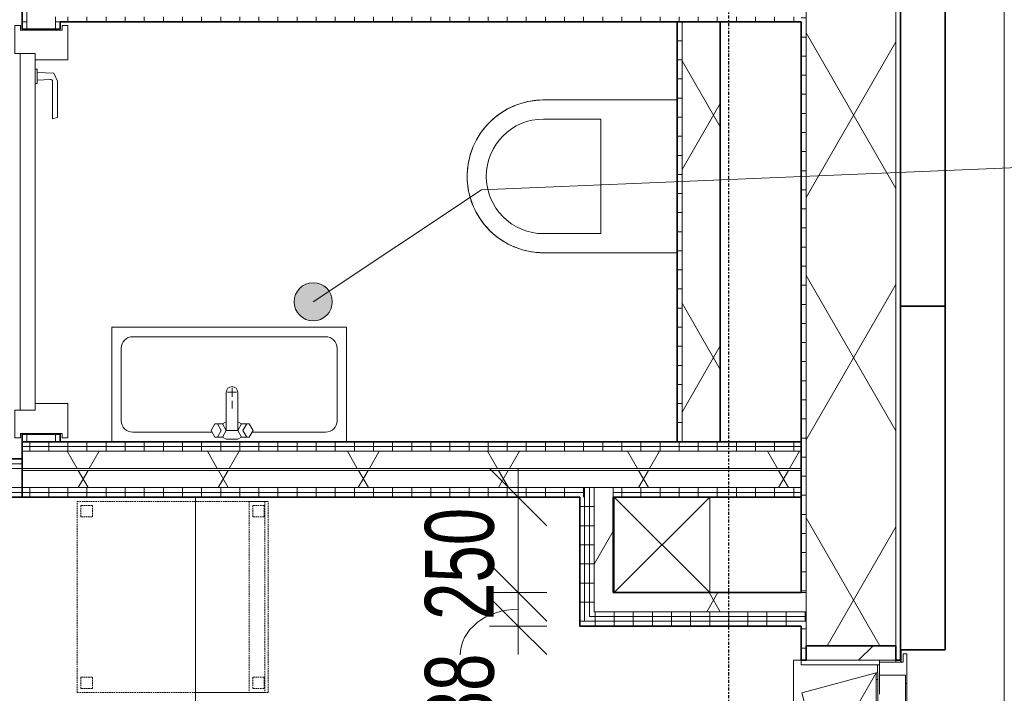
# Model space of a CAD drawing. Header units: millimetres. Extents: x -80560 to 110805, y -11020 to 52719.
# Tile 93 of 145: x 76238 to 78816, y 17536 to 19300. Entities that reach past the tile are written whole.
import ezdxf

# ---------------------------------------------------------------- set-up
doc = ezdxf.new("R2010")
doc.units = ezdxf.units.MM
for name, pattern in [('CENTER2', [20, 8, -4, 4, -4]), ('DASHED2', [6, 4, -2]), ('DASHED2-1', [3, 2, -1])]:
    doc.linetypes.add(name, pattern=pattern)
for name, color, linetype, lineweight in [('A-ANNO-DIMS', 211, 'Continuous', 9), ('A-ANNO-DIMS-100', 211, 'Continuous', 9), ('A-AREA-IDEN', 2, 'Continuous', 9), ('A-DETL', 90, 'Continuous', 18), ('A-DOOR', 31, 'Continuous', 18), ('A-FLOR', 192, 'Continuous', 18), ('A-FLOR-OVHD', 1, 'DASHED2-1', 18), ('A-GENM', 13, 'Continuous', 18), ('A-GLAZ', 151, 'Continuous', 18), ('A-GLAZ-SILL', 1, 'Continuous', 18), ('A-WALL', 113, 'Continuous', 35), ('A-WALL-PATT', 111, 'Continuous', 35), ('I-FURN', 30, 'Continuous', 18), ('I-WALL', 2, 'Continuous', 18), ('P-SANR-FIXT', 6, 'Continuous', 18), ('S-GRID', 1, 'Continuous', 9)]:
    doc.layers.add(name, color=color, linetype=linetype, lineweight=lineweight)
doc.styles.add('Arial_5', font='arial.ttf', dxfattribs={"width": 0.7, "height": 180})
doc.dimstyles.new('n3o_1_8_1', dxfattribs={"dimscale": 304.8, "dimtxt": 183.646692, "dimasz": 0.492126, "dimexe": 0.246063, "dimexo": 0.0625, "dimgap": 0.032808, "dimtad": 1, "dimdec": 0, "dimdsep": 46, "dimtxsty": 'Arial_5', "dimblk1": 'OBLIQUE', "dimblk2": 'OBLIQUE', "dimsah": 1, "dimcen": 0.09, "dimdle": 0.246063, "dimazin": 0, "dimtfac": 1, "dimtdec": 4, "dimtix": 1, "dimtmove": 1, "dimatfit": 3, "dimfxl": 0.246063, "dimfxlon": 1, "dimtvp": 1, "dimtolj": 1, "dimtzin": 0, "dimarcsym": 2})
doc.dimstyles.new('n3o_1_8_2', dxfattribs={"dimscale": 304.8, "dimtxt": 183.646692, "dimasz": 0.492126, "dimexe": 0.246063, "dimexo": 0.0625, "dimgap": 0.032808, "dimtad": 1, "dimdec": 0, "dimdsep": 46, "dimtxsty": 'Arial_5', "dimblk1": 'OBLIQUE', "dimblk2": 'OBLIQUE', "dimsah": 1, "dimcen": 0.09, "dimdle": 0.246063, "dimazin": 0, "dimtfac": 1, "dimtdec": 4, "dimtix": 1, "dimtmove": 2, "dimatfit": 3, "dimfxl": 0.246063, "dimfxlon": 1, "dimtvp": 1, "dimtolj": 1, "dimtzin": 0, "dimarcsym": 2})
pattern_1 = [(90, (77264.57, 18050), (-50, -1e-13), [])]
pattern_2 = [(60, (24894.82, 0), (-274.963, 158.75), []), (120, (24894.82, 0), (-274.963, -158.75), [])]
pattern_3 = [(90, (77994.57, 17712.5), (-50, 3e-15), [])]
pattern_4 = [(0, (77704.82, 17925), (0, 50), [])]
pattern_5 = [(3e-13, (76244.82, 19945), (-2e-13, 50), [])]
pattern_6 = [(90, (74844.82, 18050), (-50, -2e-13), [])]

# ---------------------------------------------------------------- blocks, each defined once
blk = doc.blocks.new('Basic Wall _ 41_WA_n3o_cladding_vertikaal_random_100mm_oorspronkelijk - ___-31301048-DO_03 derde verdieping')
at = {"layer": 'A-WALL', "lineweight": 18}
for p, q in [((53921, 21879), (53921, 9429)), ((53651, 17618), (53651, 17650)), ((53649, 17618), (53649, 17623))]:
    blk.add_line(p, q, dxfattribs=at)
blk = doc.blocks.new('merk 900 draaikiep - std-30819372-DO_03 derde verdieping')
at = {"layer": 'A-GLAZ'}
for p, q in [((-362, 0), (-440, 0)), ((-440, 0), (-440, -10)), ((-362, -4), (-362, 0)), ((440, 0), (362, 0)), ((362, 0), (362, -4)), ((440, -10), (440, 0)), ((-440, -10), (-418, -10)), ((-418, -10), (-418, -72)), ((-384, -72), (-384, -4)), ((-384, -4), (-362, -4)), ((362, -4), (384, -4)), ((384, -4), (384, -72)), ((418, -72), (418, -10)), ((418, -10), (440, -10)), ((-418, -72), (-384, -72)), ((384, -72), (418, -72))]:
    blk.add_line(p, q, dxfattribs=at)
at = {"layer": 'A-GLAZ-SILL'}
for p, q in [((362, 0), (-362, 0)), ((362, -4), (-362, -4)), ((-334, -72), (-384, -72)), ((384, -72), (334, -72))]:
    blk.add_line(p, q, dxfattribs=at)
blk = doc.blocks.new('NLRS_41_GM_WPB_spouwlat-SH_generiek_ISR - 235x38-V133-DO_03 derde verdieping')
at = {"layer": 'A-GENM'}
h = blk.add_hatch(dxfattribs=at)
h.set_pattern_fill('FP_62', color=256, style=0, pattern_type=2)
h.set_pattern_definition([(45, (0, 0), (-141.42136, 141.42136), [])])
h.paths.add_polyline_path([(53637, 17623), (53637, 17661), (53402, 17661), (53403.1, 17623)], flags=0)
for p, q in [((53402, 17661), (53402, 17623)), ((53637, 17661), (53402, 17661)), ((53637, 17623), (53637, 17661)), ((53402, 17623), (53637, 17623))]:
    blk.add_line(p, q, dxfattribs=at)
blk = doc.blocks.new('41_dagkanten_SH_generiek_ISR - 12x204_5-V134-DO_03 derde verdieping')
at = {"layer": 'A-GENM'}
for p, q in [((53594, 17623), (53389.5, 17623)), ((53389.5, 17623), (53389.5, 17611)), ((53389.5, 17611), (53594, 17611)), ((53594, 17618), (53594, 17623))]:
    blk.add_line(p, q, dxfattribs=at)
blk = doc.blocks.new('82_tafel1 - tafel 500x700 2-V205-DO_03 derde verdieping')
at = {"layer": 'I-FURN', "linetype": 'DASHED2'}
for p, q in [((261.5, 250), (-350, 250)), ((-350, 250), (-350, -250)), ((261.5, 250), (-350, 250)), ((-350, 250), (-350, -250)), ((-350, 250), (-350, 190)), ((-290, 250), (-350, 250)), ((-290, 190), (-290, 250)), ((-290, 250), (261.5, 250)), ((-290, 250), (-290, 190)), ((-350, -190), (-350, 190)), ((-350, 190), (-290, 190)), ((-290, 190), (-350, 190)), ((-290, -190), (-350, -190)), ((-350, -190), (-290, -190)), ((-350, -190), (-350, -250)), ((-290, -250), (-290, -190)), ((-290, -190), (-290, -250)), ((-350, -250), (261.5, -250)), ((-350, -250), (261.5, -250)), ((-350, -250), (-290, -250)), ((261.5, -250), (-290, -250))]:
    blk.add_line(p, q, dxfattribs=at)
blk = doc.blocks.new('82_zitmeubel - stoel 500x500-V213-DO_03 derde verdieping')
at = {"layer": 'I-FURN', "linetype": 'DASHED2'}
for p, q in [((-192.1, -73), (-192.1, 237)), ((-192.1, 237), (-192.1, -73)), ((-192.1, 237), (307.9, 237)), ((-192.1, 237), (307.9, 237)), ((307.9, 237), (307.9, -73)), ((307.9, -73), (307.9, 237)), ((-182.1, 226), (-182.1, 198)), ((-182.1, 198), (-182.1, 226)), ((-153.1, 227), (-181.1, 227)), ((-181.1, 227), (-153.1, 227)), ((-152.1, 198), (-152.1, 226)), ((-152.1, 226), (-152.1, 198)), ((267.9, 226), (267.9, 198)), ((267.9, 198), (267.9, 226)), ((296.9, 227), (268.9, 227)), ((268.9, 227), (296.9, 227)), ((297.9, 198), (297.9, 226)), ((297.9, 226), (297.9, 198)), ((-181.1, 197), (-153.1, 197)), ((-153.1, 197), (-181.1, 197)), ((268.9, 197), (296.9, 197)), ((296.9, 197), (268.9, 197)), ((-192.1, -213), (-192.1, -73)), ((-192.1, -73), (-192.1, -263)), ((307.9, -73), (307.9, -213)), ((307.9, -263), (307.9, -73)), ((-192.1, -254.1), (-192.1, -213)), ((307.9, -213), (-192.1, -213)), ((-182.1, -224), (-182.1, -252)), ((-182.1, -252), (-182.1, -224)), ((-153.1, -223), (-181.1, -223)), ((-181.1, -223), (-153.1, -223)), ((-152.1, -252), (-152.1, -224)), ((-152.1, -224), (-152.1, -252)), ((267.9, -224), (267.9, -252)), ((267.9, -252), (267.9, -224)), ((296.9, -223), (268.9, -223)), ((268.9, -223), (296.9, -223)), ((297.9, -252), (297.9, -224)), ((297.9, -224), (297.9, -252)), ((307.9, -213), (307.9, -254.1)), ((-192.1, -263), (-192.1, -254.1)), ((307.9, -254.1), (-192.1, -254.1)), ((-181.1, -253), (-153.1, -253)), ((-153.1, -253), (-181.1, -253)), ((268.9, -253), (296.9, -253)), ((296.9, -253), (268.9, -253)), ((307.9, -254.1), (307.9, -263)), ((-192.1, -263), (307.9, -263)), ((-192.1, -263), (307.9, -263))]:
    blk.add_line(p, q, dxfattribs=at)
for centre, start, end in [((-181.1, 226), 90, 180), ((-181.1, 226), 90, 180), ((-153.1, 226), 360, 90), ((-153.1, 226), 15, 90), ((-153.1, 226), 360, 15), ((268.9, 226), 90, 180), ((268.9, 226), 90, 180), ((296.9, 226), 360, 90), ((296.9, 226), 360, 90), ((-181.1, 198), 180, 270), ((-181.1, 198), 180, 240), ((-181.1, 198), 240, 270), ((-153.1, 198), 270, 0), ((-153.1, 198), 270, 285), ((-153.1, 198), 285, 300), ((-153.1, 198), 300, 345), ((-153.1, 198), 345, 0), ((268.9, 198), 180, 270), ((268.9, 198), 180, 195), ((268.9, 198), 195, 240), ((268.9, 198), 240, 270), ((296.9, 198), 270, 360), ((296.9, 198), 270, 360), ((-181.1, -224), 90, 180), ((-181.1, -224), 90, 180), ((-153.1, -224), 60, 90), ((-153.1, -224), 0, 90), ((-153.1, -224), 0, 60), ((268.9, -224), 90, 180), ((268.9, -224), 90, 180), ((296.9, -224), 75, 90), ((296.9, -224), 0, 90), ((296.9, -224), 60, 75), ((296.9, -224), 30, 60), ((296.9, -224), 0, 30), ((-181.1, -252), 180, 225), ((-181.1, -252), 180, 270), ((-181.1, -252), 225, 240), ((-181.1, -252), 240, 255), ((-181.1, -252), 255, 270), ((-153.1, -252), 270, 0), ((-153.1, -252), 270, 285), ((-153.1, -252), 285, 0), ((268.9, -252), 180, 210), ((268.9, -252), 180, 270), ((268.9, -252), 210, 240), ((268.9, -252), 240, 255), ((268.9, -252), 255, 270), ((296.9, -252), 270, 0), ((296.9, -252), 270, 285), ((296.9, -252), 285, 0)]:
    blk.add_arc(centre, 1, start, end, dxfattribs=at)
blk = doc.blocks.new('32_n3o_deur_enkel - 90x139_17_K_930_2410x1080-31972294-DO_03 derde verdieping')
at = {"layer": 'A-GLAZ'}
for p, q in [((-540, 69.5), (-450, 69.5)), ((-540, 54.5), (-540, 69.5)), ((-528, 54.5), (-540, 54.5)), ((-528, -54.5), (-528, 54.5)), ((-450, 69.5), (-450, -15.5)), ((450, 69.5), (540, 69.5)), ((450, -15.5), (450, 69.5)), ((528, 54.5), (528, -54.5)), ((540, 54.5), (528, 54.5)), ((540, 69.5), (540, 54.5)), ((-540, -54.5), (-528, -54.5)), ((-540, -69.5), (-540, -54.5)), ((-467, -69.5), (-540, -69.5)), ((-467, -55.5), (-467, -69.5)), ((467, -69.5), (467, -55.5)), ((540, -69.5), (467, -69.5)), ((528, -54.5), (540, -54.5)), ((540, -54.5), (540, -69.5))]:
    blk.add_line(p, q, dxfattribs=at)
blk = doc.blocks.new('30_n3o_deur_dicht - 40mm_draai_LS-31987325-DO_03 derde verdieping')
at = {"layer": 'A-DOOR'}
for p, q in [((-934, -40), (-934, 0)), ((-934, 0), (0, 0)), ((0, 0), (0, -40)), ((0, -40), (-934, -40))]:
    blk.add_line(p, q, dxfattribs=at)
blk = doc.blocks.new('30_n3o_beslag_deurkruk_met_schild - std-887349-DO_03 derde verdieping')
at = {"layer": 'A-DOOR'}
for p, q in [((-7.8, 48.4), (12.7, 58)), ((12.7, 58), (108, 58)), ((108, 58), (111, 45)), ((-10, 5), (-7.8, 48.4)), ((8.3, 39.7), (10, 5)), ((111, 45), (13.3, 45)), ((18.5, 5), (-18.5, 5)), ((-18.5, 5), (-18.5, 0)), ((18.5, 0), (18.5, 5))]:
    blk.add_line(p, q, dxfattribs=at)
at = {"layer": 'A-DOOR', "flags": 128}
blk.add_lwpolyline([(13.3, 45), (11.3, 44.6), (9.6, 43.4), (8.6, 41.7), (8.3, 39.7)], dxfattribs=at)
blk = doc.blocks.new('74_PF_EHA_wandtoilet - hoogte 390-32003558-DO_03 derde verdieping')
at = {"layer": 'P-SANR-FIXT'}
for p, q in [((-178.1, -56.2), (-178.1, -406.3)), ((221.9, -406.3), (221.9, -56.2)), ((-128.1, -406.3), (-128.1, -256.3)), ((-128.1, -256.3), (171.9, -256.3)), ((171.9, -256.3), (171.9, -406.3))]:
    blk.add_line(p, q, dxfattribs=at)
at = {"layer": 'P-SANR-FIXT', "flags": 128}
for points in [[(21.9, -606.3), (13.9, -606.1), (5.9, -605.6), (-2, -604.8), (-9.9, -603.7), (-17.8, -602.3), (-25.6, -600.5), (-33.4, -598.5), (-41, -596.1), (-48.5, -593.4), (-56, -590.5), (-63.3, -587.2), (-70.4, -583.6), (-77.5, -579.8), (-84.3, -575.7), (-91, -571.3), (-97.5, -566.7), (-103.8, -561.8), (-110, -556.6), (-115.9, -551.2), (-121.6, -545.6), (-127, -539.7), (-132.2, -533.7), (-137.2, -527.4), (-141.9, -521), (-146.4, -514.3), (-150.6, -507.5), (-154.5, -500.5), (-158.1, -493.4), (-161.4, -486.1), (-164.5, -478.7), (-167.2, -471.2), (-169.7, -463.6), (-171.8, -455.9), (-173.7, -448.1), (-175.2, -440.2), (-176.4, -432.3), (-177.3, -424.4), (-177.8, -416.4), (-178.1, -408.4), (-178.1, -406.3)], [(221.9, -406.3), (221.8, -414.2), (221.3, -422.2), (220.5, -430.2), (219.4, -438.1), (217.9, -446), (216.2, -453.8), (214.1, -461.5), (211.8, -469.2), (209.1, -476.7), (206.1, -484.1), (202.9, -491.4), (199.3, -498.6), (195.5, -505.6), (191.4, -512.5), (187, -519.2), (182.3, -525.7), (177.4, -532), (172.3, -538.1), (166.9, -544), (161.3, -549.7), (155.4, -555.2), (149.3, -560.4), (143.1, -565.4), (136.6, -570.1), (130, -574.5), (123.2, -578.7), (116.2, -582.6), (109.1, -586.3), (101.8, -589.6), (94.4, -592.7), (86.9, -595.4), (79.3, -597.9), (71.6, -600), (63.8, -601.8), (55.9, -603.3), (48, -604.5), (40.1, -605.4), (32.1, -606), (24.1, -606.2), (21.9, -606.3)]]:
    blk.add_lwpolyline(points, dxfattribs=at)
at = {"layer": 'P-SANR-FIXT'}
for radius, start, end in [(200, 180, 270), (150, 180, 270), (200, 270, 360), (150, 270, 0)]:
    blk.add_arc((21.9, -406.3), radius, start, end, dxfattribs=at)
blk = doc.blocks.new('74_n3o_fonteintje_300x600 - std-2370185-DO_03 derde verdieping')
at = {"layer": 'P-SANR-FIXT'}
for p, q in [((-300, 0), (-300, -300)), ((315, -300), (315, 0)), ((-300, -300), (315, -300))]:
    blk.add_line(p, q, dxfattribs=at)
blk = doc.blocks.new('53_wastafel_300X600 - std-2370183-DO_03 derde verdieping')
at = {"layer": 'P-SANR-FIXT'}
for p, q in [((-300, -300), (-300, 0)), ((-52.4, -25), (-245, -25)), ((-45, -12.2), (-55, -29.5)), ((-25, -12.2), (-45, -12.2)), ((-28.4, -29.5), (-38.4, -12.2)), ((-25, -12.2), (-15, -7.2)), ((-15, -29.5), (-25, -12.2)), ((-15, -7.2), (15, -7.2)), ((15, -7.2), (25, -12.2)), ((15, -29.5), (25, -12.2)), ((25, -12.2), (45, -12.2)), ((28.4, -29.5), (38.4, -12.2)), ((45, -12.2), (55, -29.5)), ((260, -25), (52.4, -25)), ((315, 0), (315, -300)), ((-55, -29.5), (-45, -46.8)), ((-45, -46.8), (-25, -46.8)), ((-38.4, -46.8), (-28.4, -29.5)), ((-25, -46.8), (-15, -29.5)), ((-25, -46.8), (-15, -51.8)), ((-15, -29.5), (-15, -129.5)), ((15, -29.5), (-15, -29.5)), ((25, -46.8), (15, -29.5)), ((15, -129.5), (15, -29.5)), ((25, -46.8), (15, -51.8)), ((45, -46.8), (25, -46.8)), ((38.4, -46.8), (28.4, -29.5)), ((55, -29.5), (45, -46.8)), ((-275, -55), (-275, -245)), ((290, -245), (290, -55)), ((0, -107.5), (0, -87.5)), ((0, -141.5), (0, -117.5)), ((12, -129.5), (-12, -129.5)), ((-245, -275), (260, -275)), ((315, -300), (-300, -300))]:
    blk.add_line(p, q, dxfattribs=at)
for centre, radius, start, end in [((-245, -55), 30, 90, 180), ((260, -55), 30, 0, 90), ((0, -129.5), 15, 180, 0), ((-245, -245), 30, 180, 270), ((260, -245), 30, 270, 360)]:
    blk.add_arc(centre, radius, start, end, dxfattribs=at)
blk = doc.blocks.new('31_n3o_RT72_raam binnensponning_771017_v3 - Type 1-33563407-DO_03 derde verdieping')
at = {"layer": 'A-GENM'}
for p, q in [((-372, -72), (-390, -72)), ((-390, -72), (-390, -76)), ((-390, -76), (-372.03, -76)), ((-372.03, -76), (-372, -72)), ((-372, -72), (-372.03, -76)), ((-372.03, -76), (372.03, -76)), ((372, -72), (-372, -72)), ((372.03, -76), (372, -72)), ((390, -72), (372, -72)), ((372, -72), (372.03, -76)), ((372.03, -76), (390, -76)), ((390, -76), (390, -72))]:
    blk.add_line(p, q, dxfattribs=at)
blk = doc.blocks.new('Mobility Plan Swing v2 - Mobility Plan Swing v2-33563420-DO_03 derde verdieping')
at = {"layer": 'A-GENM'}
for p, q in [((-390, 0), (0, 225.2)), ((0, 225.2), (390, 0)), ((-390, 0), (337.7, 195)), ((390, 0), (337.7, 195))]:
    blk.add_line(p, q, dxfattribs=at)
blk = doc.blocks.new('NLRS_42_GM_ISR_vensterbank_kunststeen-SH_generiek_ISR - 220x20-33891784-DO_03 derde verdieping')
at = {"layer": 'A-GENM'}
for p, q in [((-423, 199.5), (-423, 220)), ((-423, 220), (423, 220)), ((423, 220), (423, 199.5)), ((-390, 0), (-411, 0)), ((411, 0), (390, 0))]:
    blk.add_line(p, q, dxfattribs=at)
blk = doc.blocks.new('DIMBLOCK658-DO_03 derde verdieping')
at = {"layer": 'A-ANNO-DIMS-100'}
for p, q in [((77543, 17800), (77468, 17875)), ((77618, 17800), (77468, 17800)), ((77543, 17712.5), (77468, 17787.5)), ((77543, 17637.5), (77543, 17800)), ((77543, 17800), (77618, 17725)), ((77543, 17800), (77618, 17800)), ((77618, 17712.5), (77468, 17712.5)), ((77543, 17712.5), (77618, 17637.5)), ((77543, 17712.5), (77618, 17712.5))]:
    blk.add_line(p, q, dxfattribs=at)
blk.add_ellipse((77543, 17636.8), major_axis=(151.3, 0), ratio=0.789439, start_param=1.570796, end_param=3.141593, dxfattribs=at)
at = {"layer": 'A-ANNO-DIMS-100', "color": 0, "insert": (77299.3, 17444.7), "char_height": 180, "width": 230.547, "attachment_point": 1, "rotation": 90, "line_spacing_factor": 0.941778, "style": 'Arial_5'}
blk.add_mtext('88', dxfattribs=at)
blk = doc.blocks.new('_Oblique')
at = {"color": 0, "linetype": 'ByBlock', "lineweight": -2}
blk.add_line((-0.5, -0.5), (0.5, 0.5), dxfattribs=at)
blk = doc.blocks.new('DIMBLOCK659-DO_03 derde verdieping')
at = {"layer": 'A-ANNO-DIMS-100'}
for p, q in [((77543, 18050), (77468, 18125)), ((77543, 17800), (77543, 18125)), ((77468, 18050), (77618, 18050)), ((77543, 18050), (77468, 18050)), ((77543, 18050), (77618, 17975)), ((77543, 17800), (77468, 17875)), ((77618, 17800), (77468, 17800)), ((77543, 17800), (77618, 17725)), ((77543, 17800), (77618, 17800))]:
    blk.add_line(p, q, dxfattribs=at)
at = {"layer": 'A-ANNO-DIMS-100', "color": 0, "insert": (77299.3, 17728.3), "char_height": 180, "width": 345.821, "attachment_point": 1, "rotation": 90, "line_spacing_factor": 0.941778, "style": 'Arial_5'}
blk.add_mtext('250', dxfattribs=at)

msp = doc.modelspace()

# ---------------------------------------------------------------- hatches: boundary and pattern name
at = {"layer": 'A-AREA-IDEN'}
h = msp.add_hatch(color=256, dxfattribs=at)
edge = h.paths.add_edge_path(flags=0)
edge.add_arc((77006.7, 18561.5), 50, 0, 360)
at = {"layer": 'A-WALL-PATT', "lineweight": 18}
h = msp.add_hatch(dxfattribs=at)
h.set_pattern_fill('FP_70', color=256, style=0, pattern_type=2)
h.set_pattern_definition([(90, (78543.82, 22804.75), (-50, -7e-14), [])])
h.paths.add_polyline_path([(78531.8, 9713), (78543.8, 9713), (78543.8, 11377), (78531.8, 11377), (78531.8, 9922.4)], flags=0)
h.paths.add_polyline_path([(78531.8, 12223), (78543.8, 12223), (78543.8, 12727), (78531.8, 12727), (78531.8, 12255.2)], flags=0)
h.paths.add_polyline_path([(78531.8, 15373), (78543.8, 15373), (78543.8, 16777), (78531.8, 16777), (78531.8, 15411)], flags=0)
h.paths.add_polyline_path([(78531.8, 17623), (78543.8, 17623), (78543.8, 24427), (78531.8, 24427), (78531.8, 17661)], flags=0)
h.paths.add_polyline_path([(78543.8, 25273), (78543.8, 27577), (78531.8, 27577), (78531.8, 25273)], flags=0)
h.paths.add_polyline_path([(78543.8, 32023), (78543.8, 33877), (78531.8, 33877), (78531.8, 32023)], flags=0)
h.paths.add_polyline_path([(78531.8, 34723), (78543.8, 34723), (78543.8, 35649), (78531.8, 35649), (78531.8, 34761)], flags=0)
h = msp.add_hatch(dxfattribs=at)
h.set_pattern_fill('FP_2', color=256, style=0, pattern_type=2)
h.set_pattern_definition(pattern_2)
h.paths.add_polyline_path([(78296.8, 9948), (78531.8, 9948), (78531.8, 11339), (78296.8, 11339), (78296.8, 9960.5)], flags=0)
h.paths.add_polyline_path([(78531.8, 12261), (78531.8, 12689), (78296.8, 12689), (78297.9, 12261)], flags=0)
h.paths.add_polyline_path([(78296.8, 15411), (78531.8, 15411), (78531.8, 16739), (78296.8, 16739), (78296.8, 16254.4)], flags=0)
h.paths.add_polyline_path([(78296.8, 17661), (78531.8, 17661), (78531.8, 24389), (78296.8, 24389), (78296.8, 17725)], flags=0)
h.paths.add_polyline_path([(78296.8, 25311), (78531.8, 25311), (78531.8, 27539), (78296.8, 27539), (78296.8, 25585.7)], flags=0)
h.paths.add_polyline_path([(78297.9, 32061), (78531.8, 32061), (78531.8, 33839), (78296.8, 33839), (78296.8, 32061)], flags=0)
h.paths.add_polyline_path([(78296.8, 34761), (78531.8, 34761), (78531.8, 35637), (78296.8, 35637), (78296.8, 34917.1)], flags=0)
h = msp.add_hatch(dxfattribs=at)
h.set_pattern_fill('FP_71', color=256, angle=90, style=0, pattern_type=2)
h.set_pattern_definition([(180, (78543.82, 22804.75), (7e-14, -50), [])])
h.paths.add_polyline_path([(78296.8, 9960.5), (78296.8, 11377), (78284.3, 11377), (78284.3, 9960.5)], flags=0)
h.paths.add_polyline_path([(78284.3, 12223), (78296.8, 12223), (78296.8, 12727), (78284.3, 12727), (78284.3, 12255.2)], flags=0)
h.paths.add_polyline_path([(78284.3, 15373), (78296.8, 15373), (78296.8, 16777), (78284.3, 16777), (78284.3, 16254.4)], flags=0)
h.paths.add_polyline_path([(78296.8, 17623), (78296.8, 17725), (78284.3, 17725), (78284.3, 17623)], flags=0)
h.paths.add_polyline_path([(78284.3, 17800), (78296.8, 17800), (78296.8, 19307.5), (78284.3, 19307.5), (78284.3, 17920.7)], flags=0)
h.paths.add_polyline_path([(78284.3, 19382.5), (78296.8, 19382.5), (78296.8, 20507.5), (78284.3, 20507.5), (78284.3, 19395)], flags=0)
h.paths.add_polyline_path([(78284.3, 20582.5), (78296.8, 20582.5), (78296.8, 21707.5), (78284.3, 21707.5), (78284.3, 20595)], flags=0)
h.paths.add_polyline_path([(78284.3, 21782.5), (78296.8, 21782.5), (78296.8, 23462.5), (78284.3, 23462.5), (78284.3, 21795)], flags=0)
h.paths.add_polyline_path([(78296.8, 23537.5), (78296.8, 24427), (78284.3, 24427), (78284.3, 23537.5)], flags=0)
h.paths.add_polyline_path([(78296.8, 25273), (78296.8, 27577), (78284.3, 27577), (78284.3, 25273)], flags=0)
h.paths.add_polyline_path([(78284.3, 32023), (78296.8, 32023), (78296.8, 33877), (78284.3, 33877), (78284.3, 32251)], flags=0)
h.paths.add_polyline_path([(78296.8, 34723), (78296.8, 35402), (78284.3, 35402), (78284.3, 34723)], flags=0)
h = msp.add_hatch(dxfattribs=at)
h.set_pattern_fill('FP_2', color=256, style=0, pattern_type=2)
h.set_pattern_definition(pattern_2)
h.paths.add_polyline_path([(76257.3, 18195), (76332.3, 18195), (76332.3, 18215), (76257.3, 18215)], flags=0)
h.paths.add_polyline_path([(76332.3, 19275), (76332.3, 19415), (76257.3, 19415), (76257.3, 19275)], flags=0)
h.paths.add_polyline_path([(76257.3, 20475), (76332.3, 20475), (76332.3, 20615), (76257.3, 20615), (76257.3, 20586.8)], flags=0)
h.paths.add_polyline_path([(76332.3, 21675), (76332.3, 21707.5), (76257.3, 21707.5), (76257.3, 21675)], flags=0)
h = msp.add_hatch(dxfattribs=at)
h.set_pattern_fill('FP_129', color=256, angle=90, style=0, pattern_type=2)
h.set_pattern_definition(pattern_5)
h.paths.add_polyline_path([(76257.3, 18195), (76257.3, 18215), (76244.8, 18215), (76244.8, 18195)], flags=0)
h.paths.add_polyline_path([(76257.3, 19275), (76257.3, 19415), (76244.8, 19415), (76244.8, 19275)], flags=0)
h.paths.add_polyline_path([(76244.8, 20475), (76257.3, 20475), (76257.3, 20615), (76244.8, 20615), (76244.8, 20586.8)], flags=0)
h.paths.add_polyline_path([(76244.8, 21675), (76257.3, 21675), (76257.3, 21695), (76244.8, 21695)], flags=0)
h = msp.add_hatch(dxfattribs=at)
h.set_pattern_fill('FP_129', color=256, angle=90, style=0, pattern_type=2)
h.set_pattern_definition(pattern_5)
h.paths.add_polyline_path([(76332.3, 18195), (76344.8, 18195), (76344.8, 18215), (76332.3, 18215)], flags=0)
h.paths.add_polyline_path([(76332.3, 19275), (76344.8, 19275), (76344.8, 19307.5), (76332.3, 19307.5)], flags=0)
h.paths.add_polyline_path([(76332.3, 19382.5), (76344.8, 19382.5), (76344.8, 19415), (76332.3, 19415)], flags=0)
h.paths.add_polyline_path([(76332.3, 20475), (76344.8, 20475), (76344.8, 20507.5), (76332.3, 20507.5)], flags=0)
h.paths.add_polyline_path([(76332.3, 20582.5), (76344.8, 20582.5), (76344.8, 20615), (76332.3, 20615), (76332.3, 20586.8)], flags=0)
h.paths.add_polyline_path([(76332.3, 21675), (76344.8, 21675), (76344.8, 21695), (76332.3, 21695)], flags=0)
h = msp.add_hatch(dxfattribs=at)
h.set_pattern_fill('FP_128', color=256, angle=90, style=0, pattern_type=2)
h.set_pattern_definition([(90, (77314.57, 19295), (-50, -2e-13), [])])
h.paths.add_polyline_path([(78284.3, 19295), (78284.3, 19307.5), (76344.8, 19307.5), (76344.8, 19295), (77710.5, 19295)], flags=0)
h = msp.add_hatch(dxfattribs=at)
h.set_pattern_fill('FP_130', color=256, angle=90, style=0, pattern_type=2)
h.set_pattern_definition([(360, (77959.82, 18745), (6e-14, 50), [])])
h.paths.add_polyline_path([(77959.8, 18195), (77972.3, 18195), (77972.3, 19295), (77959.8, 19295), (77959.8, 18253.9)], flags=0)
h = msp.add_hatch(dxfattribs=at)
h.set_pattern_fill('FP_2', color=256, style=0, pattern_type=2)
h.set_pattern_definition(pattern_2)
h.paths.add_polyline_path([(77972.3, 18195), (78072.3, 18195), (78072.3, 19295), (77972.3, 19295), (77972.3, 18253.9)], flags=0)
h = msp.add_hatch(dxfattribs=at)
h.set_pattern_fill('FP_25', color=256, angle=90, style=0, pattern_type=2)
h.set_pattern_definition(pattern_1)
h.paths.add_polyline_path([(78284.3, 18182.5), (78284.3, 18195), (76244.8, 18195), (76244.8, 18182.5), (77710.5, 18182.5)], flags=0)
h = msp.add_hatch(dxfattribs=at)
h.set_pattern_fill('FP_25', color=256, angle=90, style=0, pattern_type=2)
h.set_pattern_definition(pattern_1)
h.paths.add_polyline_path([(78284.3, 18170), (78284.3, 18182.5), (76244.8, 18182.5), (76244.8, 18170), (77710.5, 18170)], flags=0)
h = msp.add_hatch(dxfattribs=at)
h.set_pattern_fill('FP_185', color=256, angle=90, style=0, pattern_type=2)
h.set_pattern_definition(pattern_6)
h.paths.add_polyline_path([(76244.8, 18137.5), (76244.8, 18150), (73444.8, 18150), (73444.8, 18137.5), (75948.5, 18137.5)], flags=0)
h = msp.add_hatch(dxfattribs=at)
h.set_pattern_fill('FP_2', color=256, style=0, pattern_type=2)
h.set_pattern_definition(pattern_2)
h.paths.add_polyline_path([(77123.2, 18125), (78284.3, 18125), (78284.3, 18170), (76244.8, 18170), (76244.8, 18125), (76535.8, 18125)], flags=0)
h = msp.add_hatch(dxfattribs=at)
h.set_pattern_fill('FP_185', color=256, angle=90, style=0, pattern_type=2)
h.set_pattern_definition(pattern_6)
h.paths.add_polyline_path([(76244.8, 18125), (76244.8, 18137.5), (73444.8, 18137.5), (73444.8, 18125), (75948.5, 18125)], flags=0)
h = msp.add_hatch(dxfattribs=at)
h.set_pattern_fill('FP_2', color=256, style=0, pattern_type=2)
h.set_pattern_definition(pattern_2)
h.paths.add_polyline_path([(76244.8, 18075), (76244.8, 18125), (73444.8, 18125), (73444.8, 18075), (75948.5, 18075)], flags=0)
h = msp.add_hatch(dxfattribs=at)
h.set_pattern_fill('FP_2', color=256, style=0, pattern_type=2)
h.set_pattern_definition(pattern_2)
h.paths.add_polyline_path([(78284.3, 18075), (78284.3, 18120), (76244.8, 18120), (76244.8, 18075), (77792.3, 18075)], flags=0)
h = msp.add_hatch(dxfattribs=at)
h.set_pattern_fill('FP_185', color=256, angle=90, style=0, pattern_type=2)
h.set_pattern_definition(pattern_6)
h.paths.add_polyline_path([(76244.8, 18062.5), (76244.8, 18075), (73444.8, 18075), (73444.8, 18062.5), (75948.5, 18062.5)], flags=0)
h = msp.add_hatch(dxfattribs=at)
h.set_pattern_fill('FP_25', color=256, angle=90, style=0, pattern_type=2)
h.set_pattern_definition(pattern_1)
h.paths.add_polyline_path([(77717.3, 18062.5), (77717.3, 18075), (76244.8, 18075), (76244.8, 18062.5), (77710.5, 18062.5)], flags=0)
h.paths.add_polyline_path([(78284.3, 18062.5), (78284.3, 18075), (77792.3, 18075), (77792.3, 18062.5)], flags=0)
h = msp.add_hatch(dxfattribs=at)
h.set_pattern_fill('FP_119', color=256, angle=90, style=0, pattern_type=2)
h.set_pattern_definition(pattern_4)
h.paths.add_polyline_path([(77729.8, 17737.5), (77729.8, 18075), (77717.3, 18075), (77717.3, 17737.5)], flags=0)
h = msp.add_hatch(dxfattribs=at)
h.set_pattern_fill('FP_119', color=256, angle=90, style=0, pattern_type=2)
h.set_pattern_definition(pattern_4)
h.paths.add_polyline_path([(77729.8, 17750), (77742.3, 17750), (77742.3, 18075), (77729.8, 18075), (77729.8, 17800)], flags=0)
h = msp.add_hatch(dxfattribs=at)
h.set_pattern_fill('FP_2', color=256, style=0, pattern_type=2)
h.set_pattern_definition(pattern_2)
h.paths.add_polyline_path([(77792.3, 17800), (77792.3, 18075), (77742.3, 18075), (77742.3, 17800)], flags=0)
h = msp.add_hatch(dxfattribs=at)
h.set_pattern_fill('FP_185', color=256, angle=90, style=0, pattern_type=2)
h.set_pattern_definition(pattern_6)
h.paths.add_polyline_path([(76244.8, 18050), (76244.8, 18062.5), (73444.8, 18062.5), (73444.8, 18050), (75948.5, 18050)], flags=0)
h = msp.add_hatch(dxfattribs=at)
h.set_pattern_fill('FP_25', color=256, angle=90, style=0, pattern_type=2)
h.set_pattern_definition(pattern_1)
h.paths.add_polyline_path([(77717.3, 18050), (77717.3, 18062.5), (76244.8, 18062.5), (76244.8, 18050), (77710.5, 18050)], flags=0)
h.paths.add_polyline_path([(78284.3, 18050), (78284.3, 18062.5), (77792.3, 18062.5), (77792.3, 18050)], flags=0)
h = msp.add_hatch(dxfattribs=at)
h.set_pattern_fill('FP_119', color=256, angle=90, style=0, pattern_type=2)
h.set_pattern_definition(pattern_4)
h.paths.add_polyline_path([(77704.8, 17725), (77717.3, 17725), (77717.3, 18050), (77704.8, 18050), (77704.8, 17800)], flags=0)
h = msp.add_hatch(dxfattribs=at)
h.set_pattern_fill('FP_2', color=256, style=0, pattern_type=2)
h.set_pattern_definition(pattern_2)
h.paths.add_polyline_path([(78296.8, 17750), (78296.8, 17800), (77742.3, 17800), (77742.3, 17750), (78284.3, 17750)], flags=0)
h = msp.add_hatch(dxfattribs=at)
h.set_pattern_fill('FP_118', color=256, angle=90, style=0, pattern_type=2)
h.set_pattern_definition(pattern_3)
h.paths.add_polyline_path([(78004.2, 17725), (78296.8, 17725), (78296.8, 17737.5), (77717.3, 17737.5), (77717.3, 17725)], flags=0)
h = msp.add_hatch(dxfattribs=at)
h.set_pattern_fill('FP_118', color=256, angle=90, style=0, pattern_type=2)
h.set_pattern_definition(pattern_3)
h.paths.add_polyline_path([(78004.2, 17737.5), (78296.8, 17737.5), (78296.8, 17750), (77729.8, 17750), (77729.8, 17737.5)], flags=0)
h = msp.add_hatch(dxfattribs=at)
h.set_pattern_fill('FP_118', color=256, angle=90, style=0, pattern_type=2)
h.set_pattern_definition(pattern_3)
h.paths.add_polyline_path([(78284.3, 17712.5), (78284.3, 17725), (77704.8, 17725), (77704.8, 17712.5), (78004.2, 17712.5)], flags=0)

# ---------------------------------------------------------------- linework, layer by layer
at = {"layer": 'A-AREA-IDEN'}
for p, q in [((77447.5, 18854.8), (80154.2, 18967.1)), ((77006.7, 18561.5), (77447.5, 18854.8))]:
    msp.add_line(p, q, dxfattribs=at)
msp.add_circle((77006.7, 18561.5), 50, dxfattribs=at)
at = {"layer": 'A-DETL'}
for p, q in [((78044.8, 18050), (77794.8, 17800)), ((77794.8, 18050), (78044.8, 17800))]:
    msp.add_line(p, q, dxfattribs=at)
at = {"layer": 'A-FLOR'}
for p, q in [((77794.8, 17800), (77794.8, 18050)), ((78044.8, 18050), (78044.8, 17800))]:
    msp.add_line(p, q, dxfattribs=at)
at = {"layer": 'A-FLOR-OVHD'}
msp.add_line((78815.8, 35921), (78815.8, 9429), dxfattribs=at)
at = {"layer": 'A-WALL'}
for p, q in [((78543.8, 17623), (78543.8, 24427)), ((78543.8, 23050), (78543.8, 17650)), ((78660.8, 17650), (78660.8, 23050)), ((78284.3, 19295), (78284.3, 17800)), ((78543.8, 18550), (78660.8, 18550)), ((78284.3, 17712.5), (78284.3, 17623)), ((78296.8, 17623), (78296.8, 17661)), ((78296.8, 17661), (78531.8, 17661)), ((78531.8, 17661), (78531.8, 17623)), ((78543.8, 17650), (78660.8, 17650)), ((78284.3, 17623), (78296.8, 17623)), ((78531.8, 17623), (78543.8, 17623))]:
    msp.add_line(p, q, dxfattribs=at)
at = {"layer": 'A-WALL', "lineweight": 18}
for p, q in [((78296.8, 17661), (78296.8, 24389)), ((78531.8, 17661), (78531.8, 24389)), ((76257.3, 19275), (76257.3, 19415)), ((76332.3, 19275), (76332.3, 19307.5)), ((77972.3, 19295), (77972.3, 18195)), ((76257.3, 18195), (76257.3, 18215)), ((76332.3, 18195), (76332.3, 18215)), ((76244.8, 18182.5), (78284.3, 18182.5)), ((76244.8, 18170), (78284.3, 18170)), ((72694.8, 18137.5), (76244.8, 18137.5)), ((73444.8, 18125), (78284.3, 18125)), ((76244.8, 18120), (78284.3, 18120)), ((73444.8, 18075), (78284.3, 18075)), ((77717.3, 18075), (77717.3, 17725)), ((77729.8, 18075), (77729.8, 17737.5)), ((77742.3, 18075), (77742.3, 17750)), ((77792.3, 18050), (77792.3, 18075)), ((72694.8, 18062.5), (77717.3, 18062.5)), ((77792.3, 18062.5), (78284.3, 18062.5)), ((78296.8, 17800), (78284.3, 17800)), ((77729.8, 17737.5), (78296.8, 17737.5)), ((77742.3, 17750), (78296.8, 17750)), ((77717.3, 17725), (78296.8, 17725)), ((78531.8, 17623), (78531.8, 17618))]:
    msp.add_line(p, q, dxfattribs=at)
at = {"layer": 'I-WALL', "lineweight": 35}
for p, q in [((76244.8, 19415), (76244.8, 19275)), ((76344.8, 19295), (78284.3, 19295)), ((76344.8, 19275), (76344.8, 19295)), ((77959.8, 19295), (77959.8, 18195)), ((78072.3, 18195), (78072.3, 19295)), ((76244.8, 19275), (76344.8, 19275)), ((76344.8, 18215), (76244.8, 18215)), ((76244.8, 18050), (76244.8, 18215)), ((76344.8, 18195), (76344.8, 18215)), ((76244.8, 18195), (78284.3, 18195)), ((77959.8, 18195), (78072.3, 18195)), ((76244.8, 18150), (72694.8, 18150)), ((72694.8, 18050), (77704.8, 18050)), ((77704.8, 18050), (77704.8, 17712.5)), ((77792.3, 18050), (78284.3, 18050)), ((77792.3, 17800), (77792.3, 18050)), ((78284.3, 17800), (77792.3, 17800)), ((77704.8, 17712.5), (78284.3, 17712.5))]:
    msp.add_line(p, q, dxfattribs=at)
at = {"layer": 'S-GRID', "linetype": 'CENTER2', "lineweight": 25}
msp.add_line((78094.8, 4383.3), (78094.8, 52119.1), dxfattribs=at)

# ---------------------------------------------------------------- block references
at = {"layer": 'A-DOOR', "rotation": 269.9999999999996}
for name, p in [('30_n3o_deur_dicht - 40mm_draai_LS-31987325-DO_03 derde verdieping', (76279.3, 18278)), ('30_n3o_beslag_deurkruk_met_schild - std-887349-DO_03 derde verdieping', (76279.3, 19152))]:
    msp.add_blockref(name, p, dxfattribs=at)
at = {"layer": 'A-GENM'}
for name in ['NLRS_41_GM_WPB_spouwlat-SH_generiek_ISR - 235x38-V133-DO_03 derde verdieping', '41_dagkanten_SH_generiek_ISR - 12x204_5-V134-DO_03 derde verdieping']:
    msp.add_blockref(name, (24894.8, 0), dxfattribs=at)
for name, p, rotation in [('NLRS_42_GM_ISR_vensterbank_kunststeen-SH_generiek_ISR - 220x20-33891784-DO_03 derde verdieping', (78483.8, 17200), 89.99999999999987), ('Mobility Plan Swing v2 - Mobility Plan Swing v2-33563420-DO_03 derde verdieping', (78480.8, 17200), 90.00000000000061), ('31_n3o_RT72_raam binnensponning_771017_v3 - Type 1-33563407-DO_03 derde verdieping', (78556.8, 17200), 270.0000000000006)]:
    msp.add_blockref(name, p, dxfattribs=dict(at, rotation=rotation))
at = {"layer": 'A-GLAZ'}
for name, p, rotation in [('32_n3o_deur_enkel - 90x139_17_K_930_2410x1080-31972294-DO_03 derde verdieping', (76294.8, 18745), 269.9999999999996), ('merk 900 draaikiep - std-30819372-DO_03 derde verdieping', (78560.8, 17200), 270.0000000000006)]:
    msp.add_blockref(name, p, dxfattribs=dict(at, rotation=rotation))
at = {"layer": 'A-WALL', "lineweight": 18}
msp.add_blockref('Basic Wall _ 41_WA_n3o_cladding_vertikaal_random_100mm_oorspronkelijk - ___-31301048-DO_03 derde verdieping', (24894.8, 0), dxfattribs=at)
at = {"layer": 'I-FURN', "linetype": 'DASHED2', "rotation": 90.00000000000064}
for name, p in [('82_tafel1 - tafel 500x700 2-V205-DO_03 derde verdieping', (76448.6, 17788.5)), ('82_zitmeubel - stoel 500x500-V213-DO_03 derde verdieping', (76625.7, 17730.6))]:
    msp.add_blockref(name, p, dxfattribs=at)
at = {"layer": 'P-SANR-FIXT'}
for name, p, rotation in [('74_PF_EHA_wandtoilet - hoogte 390-32003558-DO_03 derde verdieping', (78016.1, 18911.9), 269.9999999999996), ('74_n3o_fonteintje_300x600 - std-2370185-DO_03 derde verdieping', (76794.3, 18195), 180), ('53_wastafel_300X600 - std-2370183-DO_03 derde verdieping', (76794.3, 18195), 180)]:
    msp.add_blockref(name, p, dxfattribs=dict(at, rotation=rotation))

# ---------------------------------------------------------------- dimensions: what is measured, and where the dimension line sits
at = {"layer": 'A-ANNO-DIMS'}
for base, p1, p2, dimstyle, override, picture, middle in [((77543, 18050), (77618, 17800), (77468, 18050), 'n3o_1_8_2', {"dimpost": '<>', "dimfxl": 291.547595}, 'DIMBLOCK659-DO_03 derde verdieping', (77419.3, 17901.2)), ((77543.0189103, 17800), (77618.0189103, 17712.5), (77618.0189103, 17800), 'n3o_1_8_1', {"dimpost": '<>', "dimfxl": 87.5}, 'DIMBLOCK658-DO_03 derde verdieping', (77419.3375696, 17559.9850798))]:
    dim = msp.add_linear_dim(base=base, p1=p1, p2=p2, angle=90, dimstyle=dimstyle, override=override, dxfattribs=at)
    dim.commit()
    dim.dimension.update_dxf_attribs({"geometry": picture, "text_midpoint": middle, "dimtype": 160, "text_rotation": 90})

doc.saveas('drawing.dxf')
